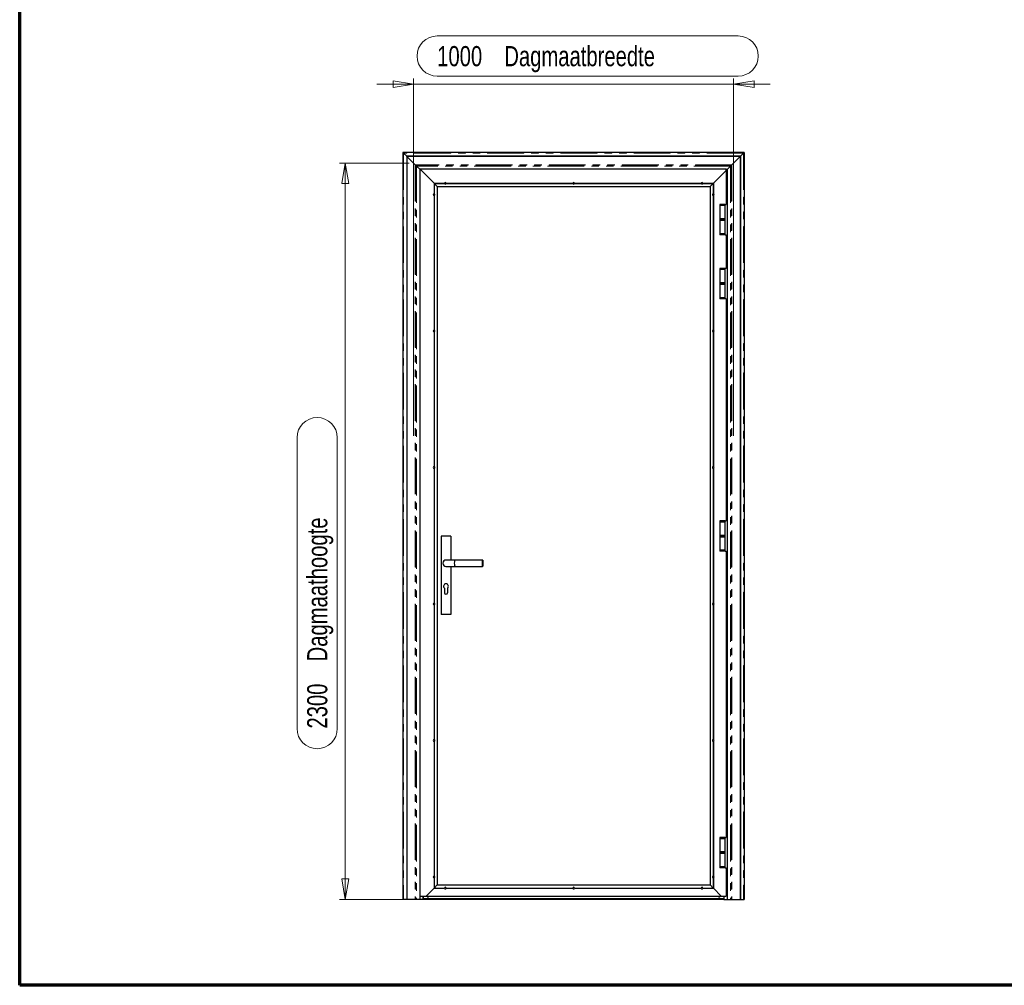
# Model space of a CAD drawing. Header units: millimetres. Extents: x 6 to 413, y 9 to 291.
# Tile 1 of 5: x 8 to 179, y 9 to 176. Entities that reach past the tile are written whole.
import ezdxf

# ---------------------------------------------------------------- set-up
doc = ezdxf.new("R2010")
doc.units = ezdxf.units.MM
doc.linetypes.add('PHANTOM', pattern=[12.7, 6.35, -1.27, 1.27, -1.27, 1.27, -1.27])
doc.styles.add('SLDTEXTSTYLE1', font='TXT', dxfattribs={"width": 0.75})
doc.dimstyles.new('SLDDIMSTYLE0', dxfattribs={"dimtxt": 3.5, "dimasz": 3.556, "dimexe": 0, "dimexo": 0.0625, "dimgap": 0.875, "dimtad": 1, "dimdec": 0, "dimlfac": 18, "dimrnd": 1e-09, "dimzin": 12, "dimdsep": 46, "dimtxsty": 'SLDTEXTSTYLE1', "dimblk1": 'CLOSED', "dimblk2": 'CLOSED', "dimsah": 1, "dimcen": 0.09, "dimadec": 0, "dimazin": 3, "dimtfac": 1, "dimtdec": 0, "dimtmove": 0, "dimatfit": 0, "dimldrblk": 'CLOSED', "dimfxl": 0, "dimfrac": 2, "dimtolj": 1, "dimtzin": 12, "dimarcsym": 0})
doc.dimstyles.new('SLDDIMSTYLE1', dxfattribs={"dimtxt": 3.5, "dimasz": 3.556, "dimexe": 0, "dimexo": 0.0625, "dimgap": 0.875, "dimtad": 1, "dimdec": 0, "dimlfac": 18, "dimrnd": 1e-09, "dimzin": 12, "dimdsep": 46, "dimtxsty": 'SLDTEXTSTYLE1', "dimblk1": 'CLOSED', "dimblk2": 'CLOSED', "dimsah": 1, "dimcen": 0.09, "dimadec": 0, "dimazin": 3, "dimtfac": 1, "dimtdec": 0, "dimtofl": 0, "dimtmove": 0, "dimatfit": 3, "dimldrblk": 'CLOSED', "dimfxl": 0, "dimfrac": 2, "dimtolj": 1, "dimtzin": 12, "dimarcsym": 0})

# ---------------------------------------------------------------- blocks, each defined once
blk = doc.blocks.new('_Closed')
at = {"color": 0, "linetype": 'ByBlock', "lineweight": -2}
for p, q in [((-1, 0.166667), (0, 0)), ((-1, 0.166667), (-1, -0.166667)), ((0, 0), (-1, -0.166667)), ((0, 0), (-1, 0))]:
    blk.add_line(p, q, dxfattribs=at)
blk = doc.blocks.new('_D')
at = {"color": 7, "linetype": 'Continuous', "lineweight": 0}
for p, q in [((80.52, 173.55), (132.75, 173.55)), ((76.41, 104.16), (76.41, 166.17)), ((132.75, 166.57), (80.52, 166.57)), ((131.96, 104.16), (131.96, 166.17)), ((76.41, 165.17), (70.06, 165.17)), ((131.96, 165.17), (76.41, 165.17)), ((131.96, 165.17), (138.31, 165.17))]:
    blk.add_line(p, q, dxfattribs=at)
at = {"color": 7, "linetype": 'Continuous', "lineweight": 18}
for centre, start, end in [((80.52, 170.06), 90, 270), ((132.75, 170.06), 270, 90)]:
    blk.add_arc(centre, 3.49, start, end, dxfattribs=at)
at = {"color": 7, "linetype": 'Continuous', "lineweight": 18, "xscale": 3.556, "yscale": 3.556}
blk.add_blockref('_Closed', (76.41, 165.17, 1.28), dxfattribs=at)
at = {"color": 7, "linetype": 'Continuous', "lineweight": 18, "xscale": 3.556, "yscale": 3.556, "rotation": 180.0000000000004}
blk.add_blockref('_Closed', (131.96, 165.17, 1.28), dxfattribs=at)
at = {"color": 7, "linetype": 'Continuous', "lineweight": 18, "char_height": 3.5, "attachment_point": 1, "style": 'SLDTEXTSTYLE1'}
for s, insert in [('1000', (80.52, 171.79)), ('Dagmaatbreedte', (92.17, 171.79))]:
    blk.add_mtext(s, dxfattribs=dict(at, insert=insert))
blk = doc.blocks.new('_D_1')
at = {"color": 7, "linetype": 'Continuous', "lineweight": 0}
for p, q in [((75.68, 151.49), (63.57, 151.49)), ((64.57, 23.71), (64.57, 151.49)), ((56.2, 53.35), (56.2, 103.83)), ((63.18, 103.83), (63.18, 53.35)), ((97.16, 23.71), (63.57, 23.71))]:
    blk.add_line(p, q, dxfattribs=at)
at = {"color": 7, "linetype": 'Continuous', "lineweight": 18}
for centre, start, end in [((59.69, 103.83), 0, 180), ((59.69, 53.35), 180, 0)]:
    blk.add_arc(centre, 3.49, start, end, dxfattribs=at)
at = {"color": 7, "linetype": 'Continuous', "lineweight": 18, "xscale": 3.556, "yscale": 3.556}
for p, rotation in [((64.57, 151.49, 1.28), 90.0000000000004), ((64.57, 23.71, 1.28), 270.0000000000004)]:
    blk.add_blockref('_Closed', p, dxfattribs=dict(at, rotation=rotation))
at = {"color": 7, "linetype": 'Continuous', "lineweight": 18, "char_height": 3.5, "attachment_point": 1, "rotation": 90, "style": 'SLDTEXTSTYLE1'}
for s, insert in [('Dagmaathoogte', (57.95, 65.01)), ('2300', (57.95, 53.35))]:
    blk.add_mtext(s, dxfattribs=dict(at, insert=insert))

msp = doc.modelspace()

# ---------------------------------------------------------------- linework, layer by layer
at = {"color": 7, "linetype": 'Continuous', "lineweight": 70}
for p, q in [((8.063, 8.797), (8.063, 290.847)), ((412.676, 8.797), (8.063, 8.797))]:
    msp.add_line(p, q, dxfattribs=at)
at = {"color": 7, "linetype": 'Continuous', "lineweight": 25}
for p, q in [((74.572, 153.323), (74.572, 23.712)), ((74.643, 153.252), (74.572, 153.323)), ((133.794, 153.323), (74.572, 153.323)), ((74.572, 153.323), (74.643, 153.252)), ((74.697, 153.199), (74.643, 153.252)), ((74.643, 153.252), (74.697, 153.199)), ((75.233, 152.662), (74.697, 153.199)), ((74.697, 153.199), (75.233, 152.662)), ((75.233, 152.662), (75.233, 23.712)), ((75.25, 152.646), (75.233, 152.662)), ((133.133, 152.662), (75.233, 152.662)), ((75.233, 152.662), (75.25, 152.646)), ((75.25, 152.646), (75.25, 23.712)), ((75.266, 152.629), (75.25, 152.646)), ((133.116, 152.646), (75.25, 152.646)), ((75.25, 152.646), (75.266, 152.629)), ((75.266, 152.629), (75.266, 23.712)), ((76.692, 151.203), (75.266, 152.629)), ((133.1, 152.629), (75.266, 152.629)), ((75.266, 152.629), (76.692, 151.203)), ((131.674, 151.203), (133.1, 152.629)), ((131.674, 151.203), (133.1, 152.629)), ((133.1, 152.629), (133.116, 152.646)), ((133.1, 152.629), (133.116, 152.646)), ((133.1, 152.629), (133.1, 23.712)), ((133.116, 152.646), (133.133, 152.662)), ((133.116, 152.646), (133.133, 152.662)), ((133.116, 152.646), (133.116, 23.712)), ((133.133, 152.662), (133.67, 153.199)), ((133.133, 152.662), (133.67, 153.199)), ((133.133, 152.662), (133.133, 23.712)), ((133.67, 153.199), (133.723, 153.252)), ((133.67, 153.199), (133.723, 153.252)), ((133.723, 153.252), (133.794, 153.323)), ((133.723, 153.252), (133.794, 153.323)), ((133.794, 153.323), (133.794, 23.712)), ((76.744, 151.151), (76.692, 151.203)), ((76.692, 151.203), (76.744, 151.151)), ((76.926, 150.969), (76.744, 151.151)), ((76.744, 151.151), (76.926, 150.969)), ((76.953, 150.943), (76.926, 150.969)), ((76.926, 150.969), (76.953, 150.943)), ((77.489, 150.407), (76.953, 150.943)), ((76.953, 150.943), (77.489, 150.407)), ((77.489, 150.462), (77.489, 24.268)), ((77.489, 150.462), (79.972, 147.979)), ((77.489, 150.462), (79.972, 147.979)), ((77.489, 150.462), (130.655, 150.462)), ((130.655, 150.184), (130.655, 150.462)), ((130.866, 150.396), (130.655, 150.396)), ((130.85, 150.379), (130.655, 150.379)), ((130.833, 150.362), (130.85, 150.379)), ((130.833, 150.362), (130.85, 150.379)), ((130.85, 150.379), (130.866, 150.396)), ((130.85, 150.379), (130.866, 150.396)), ((130.85, 150.379), (130.85, 23.712)), ((130.866, 150.396), (131.414, 150.943)), ((130.866, 150.396), (131.414, 150.943)), ((130.866, 150.396), (130.866, 23.712)), ((131.414, 150.943), (131.44, 150.969)), ((131.414, 150.943), (131.44, 150.969)), ((131.44, 150.969), (131.622, 151.151)), ((131.44, 150.969), (131.622, 151.151)), ((131.622, 151.151), (131.674, 151.203)), ((131.622, 151.151), (131.674, 151.203)), ((128.45, 147.979), (130.655, 150.184)), ((130.655, 150.184), (128.45, 147.979)), ((130.655, 150.184), (130.833, 150.362)), ((130.833, 150.362), (130.655, 150.362)), ((130.655, 150.184), (130.833, 150.362)), ((130.655, 150.184), (130.655, 144.323)), ((130.833, 150.362), (130.833, 23.712)), ((79.972, 147.979), (79.972, 146.161)), ((79.972, 147.979), (79.989, 147.962)), ((79.972, 147.979), (81.79, 147.979)), ((79.972, 147.979), (79.989, 147.962)), ((79.989, 147.962), (79.989, 146.162)), ((79.989, 147.962), (80.005, 147.946)), ((79.989, 147.962), (81.789, 147.962)), ((79.989, 147.962), (80.005, 147.946)), ((80.005, 147.946), (80.005, 146.161)), ((80.005, 147.946), (80.544, 147.407)), ((80.005, 147.946), (81.79, 147.946)), ((80.005, 147.946), (80.544, 147.407)), ((80.544, 147.407), (80.544, 26.212)), ((80.544, 147.407), (127.878, 147.407)), ((82.077, 147.979), (104.067, 147.979)), ((82.077, 147.946), (104.067, 147.946)), ((82.078, 147.962), (104.066, 147.962)), ((104.354, 147.979), (126.345, 147.979)), ((104.354, 147.946), (126.345, 147.946)), ((104.355, 147.962), (126.344, 147.962)), ((126.632, 147.979), (128.45, 147.979)), ((126.632, 147.946), (128.416, 147.946)), ((126.633, 147.962), (128.433, 147.962)), ((127.878, 147.407), (128.416, 147.946)), ((128.416, 147.946), (127.878, 147.407)), ((127.878, 147.407), (127.878, 26.212)), ((128.416, 147.946), (128.433, 147.962)), ((128.433, 147.962), (128.416, 147.946)), ((128.416, 147.946), (128.416, 146.161)), ((128.433, 147.962), (128.45, 147.979)), ((128.45, 147.979), (128.433, 147.962)), ((128.433, 147.962), (128.433, 146.162)), ((128.45, 147.979), (128.45, 146.161)), ((79.972, 145.874), (79.972, 122.478)), ((79.989, 145.873), (79.989, 122.479)), ((80.005, 145.874), (80.005, 122.478)), ((128.416, 145.874), (128.416, 122.478)), ((128.433, 145.873), (128.433, 122.479)), ((128.45, 145.874), (128.45, 122.478)), ((129.6, 144.323), (129.6, 144.157)), ((130.044, 144.323), (129.6, 144.323)), ((129.6, 144.157), (129.6, 141.796)), ((129.6, 144.157), (130.489, 144.157)), ((130.044, 144.157), (129.6, 144.157)), ((130.489, 144.323), (130.044, 144.323)), ((130.489, 144.157), (130.044, 144.157)), ((130.489, 144.157), (130.489, 144.323)), ((130.489, 144.323), (130.655, 144.323)), ((130.489, 141.796), (130.489, 144.157)), ((129.6, 141.796), (129.6, 141.573)), ((130.044, 141.796), (129.6, 141.796)), ((129.6, 141.796), (130.489, 141.796)), ((129.6, 141.573), (129.6, 139.212)), ((129.6, 141.573), (130.489, 141.573)), ((130.044, 141.573), (129.6, 141.573)), ((130.489, 141.796), (130.044, 141.796)), ((130.489, 141.573), (130.044, 141.573)), ((130.489, 141.573), (130.489, 141.796)), ((130.489, 139.212), (130.489, 141.573)), ((129.6, 139.212), (129.6, 139.046)), ((129.6, 139.212), (130.489, 139.212)), ((130.044, 139.212), (129.6, 139.212)), ((130.044, 139.046), (129.6, 139.046)), ((130.489, 139.212), (130.044, 139.212)), ((130.489, 139.046), (130.044, 139.046)), ((130.489, 139.046), (130.489, 139.212)), ((130.489, 139.046), (130.655, 139.046)), ((130.655, 139.046), (130.655, 133.212)), ((129.6, 133.212), (129.6, 133.046)), ((130.044, 133.212), (129.6, 133.212)), ((129.6, 133.046), (129.6, 130.684)), ((129.6, 133.046), (130.489, 133.046)), ((130.044, 133.046), (129.6, 133.046)), ((130.489, 133.212), (130.044, 133.212)), ((130.489, 133.046), (130.044, 133.046)), ((130.489, 133.046), (130.489, 133.212)), ((130.655, 133.212), (130.489, 133.212)), ((130.489, 130.684), (130.489, 133.046)), ((129.6, 130.684), (129.6, 130.462)), ((130.044, 130.684), (129.6, 130.684)), ((129.6, 130.684), (130.489, 130.684)), ((129.6, 130.462), (129.6, 128.101)), ((129.6, 130.462), (130.489, 130.462)), ((130.044, 130.462), (129.6, 130.462)), ((130.489, 130.684), (130.044, 130.684)), ((130.489, 130.462), (130.044, 130.462)), ((130.489, 130.462), (130.489, 130.684)), ((130.489, 128.101), (130.489, 130.462)), ((129.6, 128.101), (129.6, 127.934)), ((129.6, 128.101), (130.489, 128.101)), ((130.044, 128.101), (129.6, 128.101)), ((130.044, 127.934), (129.6, 127.934)), ((130.489, 128.101), (130.044, 128.101)), ((130.489, 127.934), (130.044, 127.934)), ((130.489, 127.934), (130.489, 128.101)), ((130.655, 127.934), (130.489, 127.934)), ((130.655, 127.934), (130.655, 89.393)), ((79.972, 122.191), (79.972, 98.795)), ((79.989, 122.19), (79.989, 98.796)), ((80.005, 122.191), (80.005, 98.795)), ((128.416, 122.191), (128.416, 98.795)), ((128.433, 122.19), (128.433, 98.796)), ((128.45, 122.191), (128.45, 98.795)), ((79.972, 98.508), (79.972, 75.111)), ((79.989, 98.507), (79.989, 75.112)), ((80.005, 98.508), (80.005, 75.111)), ((128.416, 98.508), (128.416, 75.111)), ((128.433, 98.507), (128.433, 75.112)), ((128.45, 98.508), (128.45, 75.111)), ((129.6, 89.393), (129.6, 89.226)), ((130.044, 89.393), (129.6, 89.393)), ((129.6, 89.226), (129.6, 86.865)), ((129.6, 89.226), (130.489, 89.226)), ((130.044, 89.226), (129.6, 89.226)), ((130.489, 89.393), (130.044, 89.393)), ((130.489, 89.226), (130.044, 89.226)), ((130.489, 89.226), (130.489, 89.393)), ((130.489, 89.393), (130.655, 89.393)), ((130.489, 86.865), (130.489, 89.226)), ((82.878, 86.768), (81.211, 86.768)), ((81.211, 86.768), (81.211, 73.157)), ((82.878, 86.768), (82.878, 82.601)), ((129.6, 86.865), (129.6, 86.643)), ((130.044, 86.865), (129.6, 86.865)), ((129.6, 86.865), (130.489, 86.865)), ((129.6, 86.643), (129.6, 84.282)), ((129.6, 86.643), (130.489, 86.643)), ((130.044, 86.643), (129.6, 86.643)), ((130.489, 86.865), (130.044, 86.865)), ((130.489, 86.643), (130.044, 86.643)), ((130.489, 86.643), (130.489, 86.865)), ((130.489, 84.282), (130.489, 86.643)), ((129.6, 84.282), (129.6, 84.115)), ((129.6, 84.282), (130.489, 84.282)), ((130.044, 84.282), (129.6, 84.282)), ((130.044, 84.115), (129.6, 84.115)), ((130.489, 84.282), (130.044, 84.282)), ((130.489, 84.115), (130.044, 84.115)), ((130.489, 84.115), (130.489, 84.282)), ((130.489, 84.115), (130.655, 84.115)), ((130.655, 84.115), (130.655, 34.462)), ((83.711, 82.601), (82.044, 82.601)), ((88.378, 82.601), (83.711, 82.601)), ((88.433, 82.546), (88.378, 82.601)), ((88.378, 81.49), (88.378, 82.601)), ((88.433, 82.546), (88.433, 81.546)), ((82.044, 81.49), (83.711, 81.49)), ((82.878, 81.49), (82.878, 73.157)), ((83.711, 81.49), (88.378, 81.49)), ((88.378, 81.49), (88.433, 81.546)), ((81.766, 77.735), (81.766, 76.934)), ((82.322, 77.735), (82.322, 76.934)), ((79.972, 74.824), (79.972, 51.428)), ((79.989, 74.823), (79.989, 51.429)), ((80.005, 74.824), (80.005, 51.428)), ((128.416, 74.824), (128.416, 51.428)), ((128.433, 74.823), (128.433, 51.429)), ((128.45, 74.824), (128.45, 51.428)), ((82.878, 73.157), (81.211, 73.157)), ((79.972, 51.141), (79.972, 27.745)), ((79.989, 51.14), (79.989, 27.746)), ((80.005, 51.141), (80.005, 27.745)), ((128.416, 51.141), (128.416, 27.745)), ((128.433, 51.14), (128.433, 27.746)), ((128.45, 51.141), (128.45, 27.745)), ((129.6, 34.462), (129.6, 34.296)), ((130.044, 34.462), (129.6, 34.462)), ((129.6, 34.296), (129.6, 31.934)), ((129.6, 34.296), (130.489, 34.296)), ((130.044, 34.296), (129.6, 34.296)), ((130.489, 34.462), (130.044, 34.462)), ((130.489, 34.296), (130.044, 34.296)), ((130.489, 34.296), (130.489, 34.462)), ((130.489, 34.462), (130.655, 34.462)), ((130.489, 31.934), (130.489, 34.296)), ((129.6, 31.934), (129.6, 31.712)), ((130.044, 31.934), (129.6, 31.934)), ((129.6, 31.934), (130.489, 31.934)), ((129.6, 31.712), (129.6, 29.351)), ((129.6, 31.712), (130.489, 31.712)), ((130.044, 31.712), (129.6, 31.712)), ((130.489, 31.934), (130.044, 31.934)), ((130.489, 31.712), (130.044, 31.712)), ((130.489, 31.712), (130.489, 31.934)), ((130.489, 29.351), (130.489, 31.712)), ((129.6, 29.351), (129.6, 29.184)), ((129.6, 29.351), (130.489, 29.351)), ((130.044, 29.351), (129.6, 29.351)), ((130.044, 29.184), (129.6, 29.184)), ((130.489, 29.351), (130.044, 29.351)), ((130.489, 29.184), (130.044, 29.184)), ((130.489, 29.184), (130.489, 29.351)), ((130.489, 29.184), (130.655, 29.184)), ((130.655, 29.184), (130.655, 24.268)), ((79.972, 27.458), (79.972, 25.64)), ((79.989, 27.457), (79.989, 25.657)), ((80.005, 27.458), (80.005, 25.673)), ((128.416, 27.458), (128.416, 25.673)), ((128.433, 27.457), (128.433, 25.657)), ((128.45, 27.458), (128.45, 25.64)), ((79.972, 25.64), (78.6, 24.268)), ((79.972, 25.64), (78.6, 24.268)), ((79.989, 25.657), (79.972, 25.64)), ((79.989, 25.657), (79.972, 25.64)), ((79.972, 25.64), (81.79, 25.64)), ((80.005, 25.673), (79.989, 25.657)), ((80.005, 25.673), (79.989, 25.657)), ((79.989, 25.657), (81.789, 25.657)), ((80.544, 26.212), (80.005, 25.673)), ((80.544, 26.212), (80.005, 25.673)), ((80.005, 25.673), (81.79, 25.673)), ((80.544, 26.212), (127.878, 26.212)), ((82.077, 25.673), (104.067, 25.673)), ((82.077, 25.64), (104.067, 25.64)), ((82.078, 25.657), (104.066, 25.657)), ((104.354, 25.673), (126.345, 25.673)), ((104.354, 25.64), (126.345, 25.64)), ((104.355, 25.657), (126.344, 25.657)), ((126.632, 25.673), (128.416, 25.673)), ((126.632, 25.64), (128.45, 25.64)), ((126.633, 25.657), (128.433, 25.657)), ((128.416, 25.673), (127.878, 26.212)), ((127.878, 26.212), (128.416, 25.673)), ((128.433, 25.657), (128.416, 25.673)), ((128.416, 25.673), (128.433, 25.657)), ((128.45, 25.64), (128.433, 25.657)), ((128.433, 25.657), (128.45, 25.64)), ((129.822, 24.268), (128.45, 25.64)), ((128.45, 25.64), (129.822, 24.268)), ((77.489, 24.268), (78.6, 24.268)), ((77.5, 24.268), (77.5, 23.712)), ((77.516, 24.268), (77.516, 23.712)), ((77.533, 24.268), (77.533, 23.712)), ((78.1, 24.268), (78.1, 23.712)), ((78.6, 24.268), (129.822, 24.268)), ((78.772, 24.268), (78.772, 24.212)), ((78.811, 24.268), (78.811, 24.158)), ((79, 24.268), (79, 24.158)), ((79.039, 24.268), (79.039, 24.212)), ((129.328, 24.268), (129.328, 24.212)), ((129.366, 24.268), (129.366, 24.158)), ((129.555, 24.268), (129.555, 24.158)), ((129.594, 24.268), (129.594, 24.212)), ((129.822, 24.268), (130.655, 24.268)), ((130.266, 24.268), (130.266, 23.712)), ((74.643, 23.712), (74.572, 23.712)), ((74.697, 23.712), (74.643, 23.712)), ((75.233, 23.712), (74.697, 23.712)), ((75.25, 23.712), (75.233, 23.712)), ((75.266, 23.712), (75.25, 23.712)), ((76.692, 23.712), (75.266, 23.712)), ((76.744, 23.712), (76.692, 23.712)), ((76.926, 23.712), (76.744, 23.712)), ((76.953, 23.712), (76.926, 23.712)), ((77.5, 23.712), (76.953, 23.712)), ((77.516, 23.712), (77.5, 23.712)), ((77.533, 23.712), (77.516, 23.712)), ((78.044, 23.712), (77.533, 23.712)), ((78.1, 23.712), (78.044, 23.712)), ((130.266, 23.823), (78.1, 23.823)), ((130.266, 23.712), (78.1, 23.712)), ((130.266, 23.712), (130.322, 23.712)), ((130.322, 23.712), (130.833, 23.712)), ((130.833, 23.712), (130.85, 23.712)), ((130.85, 23.712), (130.866, 23.712)), ((130.866, 23.712), (131.414, 23.712)), ((131.414, 23.712), (131.44, 23.712)), ((131.44, 23.712), (131.622, 23.712)), ((131.622, 23.712), (131.674, 23.712)), ((131.674, 23.712), (133.1, 23.712)), ((133.1, 23.712), (133.116, 23.712)), ((133.116, 23.712), (133.133, 23.712)), ((133.133, 23.712), (133.67, 23.712)), ((133.67, 23.712), (133.723, 23.712)), ((133.723, 23.712), (133.794, 23.712))]:
    msp.add_line(p, q, dxfattribs=at)
at = {"color": 8, "linetype": 'PHANTOM', "lineweight": 18}
for p, q in [((74.643, 153.252), (74.643, 23.712)), ((133.723, 153.252), (74.643, 153.252)), ((74.697, 153.199), (74.697, 23.712)), ((133.67, 153.199), (74.697, 153.199)), ((133.67, 153.199), (133.67, 23.712)), ((133.723, 153.252), (133.723, 23.712)), ((76.692, 151.203), (76.692, 23.712)), ((131.674, 151.203), (76.692, 151.203)), ((76.744, 151.151), (76.744, 23.712)), ((131.622, 151.151), (76.744, 151.151)), ((76.926, 150.969), (76.926, 23.712)), ((131.44, 150.969), (76.926, 150.969)), ((76.953, 150.943), (76.953, 23.712)), ((131.414, 150.943), (76.953, 150.943)), ((131.414, 150.943), (131.414, 23.712)), ((131.44, 150.969), (131.44, 23.712)), ((131.622, 151.151), (131.622, 23.712)), ((131.674, 151.203), (131.674, 23.712)), ((78.044, 24.268), (78.044, 23.712)), ((130.322, 24.268), (130.322, 23.712))]:
    msp.add_line(p, q, dxfattribs=at)
at = {"color": 7, "linetype": 'Continuous', "lineweight": 25}
for centre, radius, start, end in [((81.933, 147.962), 0.144, 173.37419, 180), ((81.933, 147.962), 0.144, 180, 186.62581), ((81.933, 147.962), 0.144, 6.62581, 173.37419), ((81.933, 147.962), 0.144, 186.62581, 353.37419), ((81.933, 147.962), 0.144, 0, 6.62581), ((81.933, 147.962), 0.144, 353.37419, 0), ((104.211, 147.962), 0.144, 173.37419, 180), ((104.211, 147.962), 0.144, 180, 186.62581), ((104.211, 147.962), 0.144, 6.62581, 173.37419), ((104.211, 147.962), 0.144, 186.62581, 353.37419), ((104.211, 147.962), 0.144, 0, 6.62581), ((104.211, 147.962), 0.144, 353.37419, 0), ((126.489, 147.962), 0.144, 173.37419, 180), ((126.489, 147.962), 0.144, 180, 186.62581), ((126.489, 147.962), 0.144, 6.62581, 173.37419), ((126.489, 147.962), 0.144, 186.62581, 353.37419), ((126.489, 147.962), 0.144, 0, 6.62581), ((126.489, 147.962), 0.144, 353.37419, 0), ((79.989, 146.018), 0.144, 96.62581, 263.37419), ((79.989, 146.018), 0.144, 90, 96.62581), ((79.989, 146.018), 0.144, 263.37419, 270), ((79.989, 146.018), 0.144, 83.37419, 90), ((79.989, 146.018), 0.144, 270, 276.62581), ((79.989, 146.018), 0.144, 276.62581, 83.37419), ((128.433, 146.018), 0.144, 96.62581, 263.37419), ((128.433, 146.018), 0.144, 90, 96.62581), ((128.433, 146.018), 0.144, 263.37419, 270), ((128.433, 146.018), 0.144, 83.37419, 90), ((128.433, 146.018), 0.144, 270, 276.62581), ((128.433, 146.018), 0.144, 276.62581, 83.37419), ((79.989, 122.334), 0.144, 96.62581, 263.37419), ((79.989, 122.334), 0.144, 90, 96.62581), ((79.989, 122.334), 0.144, 263.37419, 270), ((79.989, 122.334), 0.144, 83.37419, 90), ((79.989, 122.334), 0.144, 270, 276.62581), ((79.989, 122.334), 0.144, 276.62581, 83.37419), ((128.433, 122.334), 0.144, 96.62581, 263.37419), ((128.433, 122.334), 0.144, 90, 96.62581), ((128.433, 122.334), 0.144, 263.37419, 270), ((128.433, 122.334), 0.144, 83.37419, 90), ((128.433, 122.334), 0.144, 270, 276.62581), ((128.433, 122.334), 0.144, 276.62581, 83.37419), ((79.989, 98.651), 0.144, 96.62581, 263.37419), ((79.989, 98.651), 0.144, 90, 96.62581), ((79.989, 98.651), 0.144, 263.37419, 270), ((79.989, 98.651), 0.144, 83.37419, 90), ((79.989, 98.651), 0.144, 270, 276.62581), ((79.989, 98.651), 0.144, 276.62581, 83.37419), ((128.433, 98.651), 0.144, 96.62581, 263.37419), ((128.433, 98.651), 0.144, 90, 96.62581), ((128.433, 98.651), 0.144, 263.37419, 270), ((128.433, 98.651), 0.144, 83.37419, 90), ((128.433, 98.651), 0.144, 270, 276.62581), ((128.433, 98.651), 0.144, 276.62581, 83.37419), ((82.044, 82.046), 0.556, 90, 180), ((82.044, 82.046), 0.556, 180, 270), ((82.044, 78.046), 0.417, 311.81031, 228.18969), ((82.044, 76.934), 0.278, 180, 0), ((79.989, 74.968), 0.144, 96.62581, 263.37419), ((79.989, 74.968), 0.144, 90, 96.62581), ((79.989, 74.968), 0.144, 263.37419, 270), ((79.989, 74.968), 0.144, 83.37419, 90), ((79.989, 74.968), 0.144, 270, 276.62581), ((79.989, 74.968), 0.144, 276.62581, 83.37419), ((128.433, 74.968), 0.144, 96.62581, 263.37419), ((128.433, 74.968), 0.144, 90, 96.62581), ((128.433, 74.968), 0.144, 263.37419, 270), ((128.433, 74.968), 0.144, 83.37419, 90), ((128.433, 74.968), 0.144, 270, 276.62581), ((128.433, 74.968), 0.144, 276.62581, 83.37419), ((79.989, 51.284), 0.144, 96.62581, 263.37419), ((79.989, 51.284), 0.144, 90, 96.62581), ((79.989, 51.284), 0.144, 83.37419, 90), ((79.989, 51.284), 0.144, 276.62581, 83.37419), ((128.433, 51.284), 0.144, 96.62581, 263.37419), ((128.433, 51.284), 0.144, 90, 96.62581), ((128.433, 51.284), 0.144, 83.37419, 90), ((128.433, 51.284), 0.144, 276.62581, 83.37419), ((79.989, 51.284), 0.144, 263.37419, 270), ((79.989, 51.284), 0.144, 270, 276.62581), ((128.433, 51.284), 0.144, 263.37419, 270), ((128.433, 51.284), 0.144, 270, 276.62581), ((79.989, 27.601), 0.144, 96.62581, 263.37419), ((79.989, 27.601), 0.144, 90, 96.62581), ((79.989, 27.601), 0.144, 263.37419, 270), ((79.989, 27.601), 0.144, 83.37419, 90), ((79.989, 27.601), 0.144, 270, 276.62581), ((79.989, 27.601), 0.144, 276.62581, 83.37419), ((128.433, 27.601), 0.144, 96.62581, 263.37419), ((128.433, 27.601), 0.144, 90, 96.62581), ((128.433, 27.601), 0.144, 263.37419, 270), ((128.433, 27.601), 0.144, 83.37419, 90), ((128.433, 27.601), 0.144, 270, 276.62581), ((128.433, 27.601), 0.144, 276.62581, 83.37419), ((81.933, 25.657), 0.144, 173.37419, 180), ((81.933, 25.657), 0.144, 180, 186.62581), ((81.933, 25.657), 0.144, 6.62581, 173.37419), ((81.933, 25.657), 0.144, 186.62581, 353.37419), ((81.933, 25.657), 0.144, 0, 6.62581), ((81.933, 25.657), 0.144, 353.37419, 0), ((104.211, 25.657), 0.144, 173.37419, 180), ((104.211, 25.657), 0.144, 180, 186.62581), ((104.211, 25.657), 0.144, 6.62581, 173.37419), ((104.211, 25.657), 0.144, 186.62581, 353.37419), ((104.211, 25.657), 0.144, 0, 6.62581), ((104.211, 25.657), 0.144, 353.37419, 0), ((126.489, 25.657), 0.144, 173.37419, 180), ((126.489, 25.657), 0.144, 180, 186.62581), ((126.489, 25.657), 0.144, 6.62581, 173.37419), ((126.489, 25.657), 0.144, 186.62581, 353.37419), ((126.489, 25.657), 0.144, 0, 6.62581), ((126.489, 25.657), 0.144, 353.37419, 0), ((78.905, 24.268), 0.144, 180, 0), ((129.461, 24.268), 0.144, 180, 0)]:
    msp.add_arc(centre, radius, start, end, dxfattribs=at)
for start_param, end_param in [(0, 1.5707963), (1.5707963, 3.1415927)]:
    msp.add_ellipse((83.711, 82.046), major_axis=(0, 0.556), ratio=0.4142136, start_param=start_param, end_param=end_param, dxfattribs=at)

# ---------------------------------------------------------------- dimensions: what is measured, and where the dimension line sits
at = {"color": 7, "linetype": 'Continuous', "lineweight": 18}
dim = msp.add_linear_dim(base=(76.405, 165.174), p1=(131.961, 103.157), p2=(76.405, 103.157), text='<> Dagmaatbreedte', dimstyle='SLDDIMSTYLE0', dxfattribs=at)
dim.commit()
dim.dimension.update_dxf_attribs({"geometry": '_D', "text_midpoint": (106.635, 165.174), "dimtype": 160})
dim = msp.add_linear_dim(base=(64.572, 151.49), p1=(98.164, 23.712), p2=(76.683, 151.49), angle=90, text='<> Dagmaathoogte', dimstyle='SLDDIMSTYLE1', dxfattribs=at)
dim.commit()
dim.dimension.update_dxf_attribs({"geometry": '_D_1', "text_midpoint": (64.572, 78.592), "dimtype": 160})

doc.saveas('drawing.dxf')
